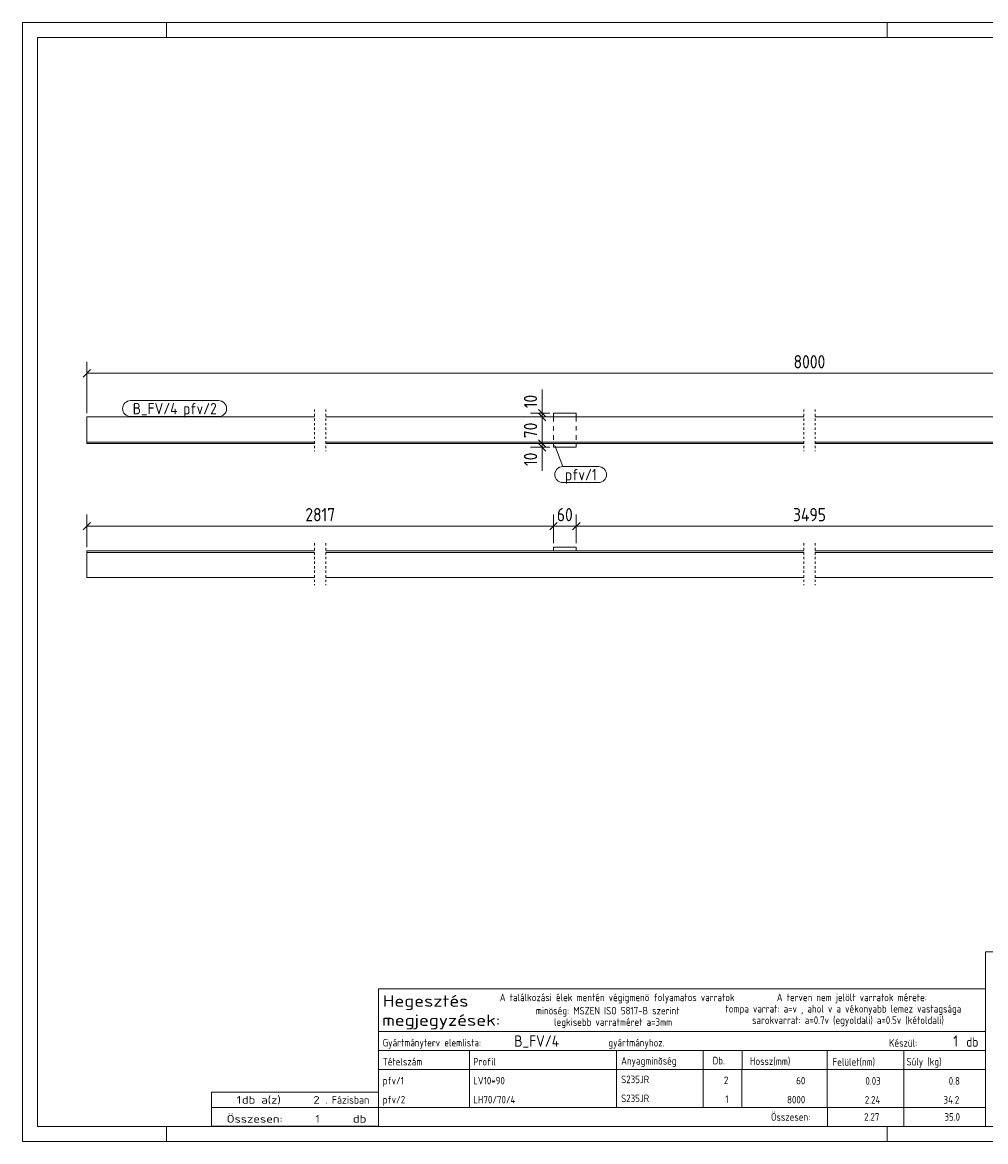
# Model space of a CAD drawing. Header units: millimetres. Extents: x 1 to 419, y 1 to 296.
# Tile 1 of 2: x 1 to 255, y 1 to 296. Entities that reach past the tile are written whole.
import ezdxf

# ---------------------------------------------------------------- set-up
doc = ezdxf.new("R2010")
doc.units = ezdxf.units.MM
doc.header["$LTSCALE"] = 0.6
for name, pattern in [('XKITLINE00', [0]), ('XKITLINE01', [4, 1, -1, 1, -1]), ('XKITLINE02', [4, 2, -2])]:
    doc.linetypes.add(name, pattern=pattern)
for name, color, linetype, lineweight in [('DrawingSheet', 5, 'Continuous', 0), ('OtherObjectType', 1, 'Continuous', 0), ('Part', 2, 'Continuous', 0), ('PartMark', 3, 'Continuous', 0), ('Z-DIMENSIONS', 1, 'Continuous', 0)]:
    doc.layers.add(name, color=color, linetype=linetype, lineweight=lineweight)
doc.styles.add('ISOCPEUR', font='ISOCPEUR.TTF')

msp = doc.modelspace()

# ---------------------------------------------------------------- linework, layer by layer
at = {"layer": 'DrawingSheet', "color": 2, "linetype": 'XKITLINE00', "lineweight": 0}
for p, q in [((419, 296), (1, 296)), ((1, 296), (1, 1)), ((39, 292), (39, 296)), ((229, 292), (229, 296)), ((39, 1), (39, 5)), ((229, 1), (229, 5)), ((1, 1), (419, 1))]:
    msp.add_line(p, q, dxfattribs=at)
at = {"layer": 'DrawingSheet', "color": 3, "linetype": 'XKITLINE00', "lineweight": 0}
for p, q in [((415, 292), (5, 292)), ((5, 292), (5, 5)), ((5, 5), (415, 5))]:
    msp.add_line(p, q, dxfattribs=at)
at = {"layer": 'OtherObjectType', "color": 7, "linetype": 'XKITLINE00', "lineweight": 0}
for p, q in [((254.84, 51.05), (254.84, 6.75)), ((254.84, 51.05), (415, 51.05)), ((94.84, 30.01), (94.84, 41.26)), ((94.84, 41.26), (254.84, 41.26)), ((254.84, 41.26), (254.84, 30.01)), ((94.84, 30.01), (254.84, 30.01)), ((94.84, 30.01), (254.84, 30.01)), ((94.84, 30.01), (94.84, 25.01)), ((254.84, 30.01), (254.84, 25.01)), ((94.84, 25.01), (254.84, 25.01)), ((94.84, 25.01), (94.84, 20.01)), ((118.84, 25.01), (118.84, 20.01)), ((157.61, 20.01), (157.61, 25.01)), ((180.5, 25.01), (180.5, 20.01)), ((190.7, 25), (190.7, 20.13)), ((213.15, 25.01), (213.15, 20.01)), ((233.33, 25.01), (233.33, 20.01)), ((254.84, 25.01), (254.84, 20.01)), ((94.84, 20.01), (254.84, 20.01)), ((94.84, 20.01), (94.84, 15.01)), ((118.84, 20.01), (118.84, 15.01)), ((157.61, 15.01), (157.61, 20.01)), ((180.5, 20.01), (180.5, 15.01)), ((190.67, 20), (190.67, 15)), ((213.18, 20.01), (213.18, 15.01)), ((233.33, 20.01), (233.33, 15.01)), ((254.84, 20.01), (254.84, 15.01)), ((94.84, 15), (94.84, 10)), ((118.84, 15), (118.84, 10)), ((157.61, 10), (157.61, 15)), ((180.5, 15), (180.5, 10)), ((190.67, 15), (190.67, 10)), ((213.18, 15), (213.18, 10)), ((233.33, 15), (233.33, 10)), ((254.84, 15), (254.84, 10)), ((50.84, 10), (50.84, 14)), ((50.84, 14), (94.84, 14)), ((94.84, 10), (94.84, 14)), ((50.84, 10), (94.84, 10)), ((50.85, 5.02), (50.84, 9.99)), ((50.84, 9.98), (94.74, 9.98)), ((94.84, 10), (254.84, 10)), ((94.84, 10), (94.84, 5)), ((213.19, 10), (213.19, 5)), ((233.31, 10), (233.31, 5)), ((254.84, 10), (254.84, 5)), ((50.89, 5.03), (94.79, 5.03)), ((94.84, 5), (254.84, 5))]:
    msp.add_line(p, q, dxfattribs=at)
at = {"layer": 'Part', "color": 2, "linetype": 'XKITLINE00', "lineweight": 0}
for p, q in [((18, 192), (18, 185)), ((18, 192), (78, 192)), ((81, 192), (207, 192)), ((147, 193), (141, 193)), ((141, 193), (141, 192)), ((147, 193), (147, 192)), ((210, 192), (336, 192)), ((78, 185.4), (18, 185.4)), ((18, 185), (78, 185)), ((207, 185.4), (81, 185.4)), ((81, 185), (207, 185)), ((141, 184), (141, 185)), ((141, 184), (147, 184)), ((147, 184), (147, 185)), ((336, 185.4), (210, 185.4)), ((210, 185), (336, 185)), ((18, 149.7), (18, 156.7)), ((78, 156.7), (18, 156.7)), ((141, 156.7), (81, 156.7)), ((141, 157.7), (141, 156.7)), ((147, 157.7), (141, 157.7)), ((141, 156.7), (147, 156.7)), ((147, 156.7), (147, 157.7)), ((207, 156.7), (147, 156.7)), ((270, 156.7), (210, 156.7)), ((78, 156.3), (18, 156.3)), ((207, 156.3), (81, 156.3)), ((336, 156.3), (210, 156.3)), ((78, 149.7), (18, 149.7)), ((207, 149.7), (81, 149.7)), ((336, 149.7), (210, 149.7))]:
    msp.add_line(p, q, dxfattribs=at)
at = {"layer": 'Part', "color": 2, "linetype": 'XKITLINE01', "lineweight": 0}
for p, q in [((78, 194), (78, 183)), ((81, 194), (81, 183)), ((207, 194), (207, 183)), ((210, 194), (210, 183)), ((78, 158.7), (78, 147.7)), ((81, 158.7), (81, 147.7)), ((207, 158.7), (207, 147.7)), ((210, 158.7), (210, 147.7))]:
    msp.add_line(p, q, dxfattribs=at)
at = {"layer": 'Part', "color": 7, "linetype": 'XKITLINE02', "lineweight": 0}
for p, q in [((141, 192), (141, 185)), ((147, 192), (147, 185)), ((147, 156.7), (141, 156.7))]:
    msp.add_line(p, q, dxfattribs=at)
at = {"layer": 'PartMark', "color": 7, "linetype": 'XKITLINE00', "lineweight": 0}
for p, q in [((29.5, 196.3), (52.74, 196.3)), ((29.5, 192.1), (52.74, 192.1)), ((141.36, 184.52), (143.43, 178.9)), ((143.43, 178.9), (152.88, 178.9)), ((143.43, 174.7), (152.88, 174.7))]:
    msp.add_line(p, q, dxfattribs=at)
for centre, start, end in [((29.5, 194.2), 90, 270), ((52.74, 194.2), 270, 90), ((143.43, 176.8), 90, 270), ((152.88, 176.8), 270, 90)]:
    msp.add_arc(centre, 2.1, start, end, dxfattribs=at)
at = {"layer": 'Z-DIMENSIONS', "color": 7, "linetype": 'XKITLINE00', "lineweight": 0}
for p, q in [((18, 193), (18, 206.55)), ((18.99, 204.49), (17.01, 202.51)), ((18, 203.5), (399, 203.5)), ((138, 193), (138, 199.23)), ((138, 193), (138, 199.23)), ((140, 193), (134.95, 193)), ((140, 192), (134.95, 192)), ((140, 192), (134.95, 192)), ((137.01, 193.99), (138.99, 192.01)), ((137.01, 192.99), (138.99, 191.01)), ((137.01, 192.99), (138.99, 191.01)), ((138, 192), (138, 193)), ((138, 185), (138, 192)), ((137.01, 185.99), (138.99, 184.01)), ((140, 185), (134.95, 185)), ((140, 185), (134.95, 185)), ((140, 184), (134.95, 184)), ((137.01, 184.99), (138.99, 183.01)), ((137.31, 185.69), (138.99, 184.01)), ((138, 184), (138, 185)), ((138, 184), (138, 177.77)), ((138, 184), (138, 177.77)), ((18, 157.7), (18, 166.25)), ((141, 158.7), (141, 166.25)), ((141, 158.7), (141, 166.25)), ((147, 158.7), (147, 166.25)), ((147, 158.7), (147, 166.25)), ((18.99, 164.19), (17.01, 162.21)), ((18, 163.2), (141, 163.2)), ((141.99, 164.19), (140.01, 162.21)), ((141.6, 163.8), (140.01, 162.21)), ((141, 163.2), (147, 163.2)), ((147.99, 164.19), (146.01, 162.21)), ((147.99, 164.19), (146.01, 162.21)), ((147, 163.2), (270, 163.2))]:
    msp.add_line(p, q, dxfattribs=at)
at = {"layer": 'Z-DIMENSIONS', "color": 3}
for p in [(18, 203.5), (138, 193), (138, 192), (138, 192), (138, 185), (138, 185), (138, 184), (18, 163.2), (141, 163.2), (141, 163.2), (147, 163.2), (147, 163.2)]:
    msp.add_point(p, dxfattribs=at)

# ---------------------------------------------------------------- texts
at = {"layer": 'OtherObjectType', "color": 7, "style": 'ISOCPEUR'}
for s, height, width, p in [('Hegesztés', 3, 1.19, (95.99, 36.57)), ('A találkozási élek mentén végigmenö folyamatos varratok', 2, 0.85, (126.84, 38.01)), ('A terven nem jelölt varratok mérete:', 2, 0.85, (199.86, 38.01)), ('minöség: MSZEN ISO 5817-B szerint', 2, 0.85, (136.34, 34.51)), ('tompa varrat: a=v , ahol v a vékonyabb lemez vastagsága', 2, 0.85, (186.34, 35.01)), ('megjegyzések:', 3, 1.19, (95.84, 31.51)), ('legkisebb varratméret a=3mm', 2, 0.85, (141.16, 31.51)), ('sarokvarrat: a=0.7v (egyoldali) a=0.5v (kétoldali)', 2, 0.85, (193.34, 32.01)), ('Gyártmányterv elemlista:                               gyártmányhoz.', 2, 0.85, (95.99, 26.07)), ('Készül:', 2, 0.85, (229.47, 26.01)), ('db', 2.5, 0.85, (249.84, 26.01)), ('Anyagminõség', 2, 0.85, (158.83, 21.29)), ('Tételszám', 2, 0.85, (95.99, 21.07)), ('Profil', 2, 0.85, (119.84, 21.07)), ('Db.', 2, 0.85, (182.96, 21.35)), ('Hossz(mm)', 2, 0.85, (192.78, 21.21)), ('Felület(nm)', 2, 0.85, (214.56, 21.01)), ('Súly (kg)', 2, 0.85, (234.05, 21.07)), ('1', 2, 1.211571, (57.48, 11)), ('db a(z)', 2, 1.211571, (58.84, 11)), ('2', 2, 1.211571, (77.7, 11)), ('. Fázisban', 2, 0.935, (80.84, 11)), ('Összesen:', 2, 0.85, (198.33, 6.5)), ('Összesen:            db', 2, 1.211571, (54.84, 6)), ('1', 2, 1.211571, (78.19, 6))]:
    msp.add_text(s, height=height, dxfattribs=dict(at, width=width)).set_placement(p)
at = {"layer": 'OtherObjectType', "color": 5, "style": 'ISOCPEUR', "width": 0.85}
for s, height, p in [('B_FV/4', 3, (130.68, 26.01)), ('1', 3, (246.41, 26.01)), ('pfv/1', 2, (95.99, 16.07)), ('LV10*90', 2, (119.84, 16.07)), ('S235JR', 2, (158.83, 16.4)), ('2', 2, (185.94, 16.17)), ('60', 2, (204.98, 16.07)), ('0.03', 2, (223.23, 16)), ('0.8', 2, (245.19, 16)), ('pfv/2', 2, (95.99, 11.06)), ('LH70/70/4', 2, (119.84, 11.06)), ('S235JR', 2, (158.83, 11.4)), ('1', 2, (186.28, 11.17)), ('8000', 2, (202.58, 11.06)), ('2.24', 2, (223.06, 11)), ('34.2', 2, (243.82, 11)), ('2.27', 2, (222.89, 6.5)), ('35.0', 2, (244.06, 6.5))]:
    msp.add_text(s, height=height, dxfattribs=at).set_placement(p)
at = {"layer": 'PartMark', "color": 1, "style": 'ISOCPEUR', "width": 0.85}
msp.add_text('B_FV/4', height=3, dxfattribs=at).set_placement((30.1, 192.7))
at = {"layer": 'PartMark', "color": 3, "style": 'ISOCPEUR', "width": 0.85}
for s, p in [('pfv/2', (43.38, 192.7)), ('pfv/1', (144.03, 175.3))]:
    msp.add_text(s, height=3, dxfattribs=at).set_placement(p)
at = {"layer": 'Z-DIMENSIONS', "color": 3, "style": 'ISOCPEUR', "width": 0.85}
for s, p in [('8000', (204.29, 204.8)), ('2817', (75.59, 164.5)), ('60', (141.89, 164.5)), ('3495', (204.14, 164.5))]:
    msp.add_text(s, height=3.5, dxfattribs=at).set_placement(p)
for s, p in [('10', (136.7, 194.31)), ('70', (136.7, 186.39)), ('10', (136.7, 179.08))]:
    msp.add_text(s, height=3.5, rotation=90.0002, dxfattribs=at).set_placement(p)

doc.saveas('drawing.dxf')
